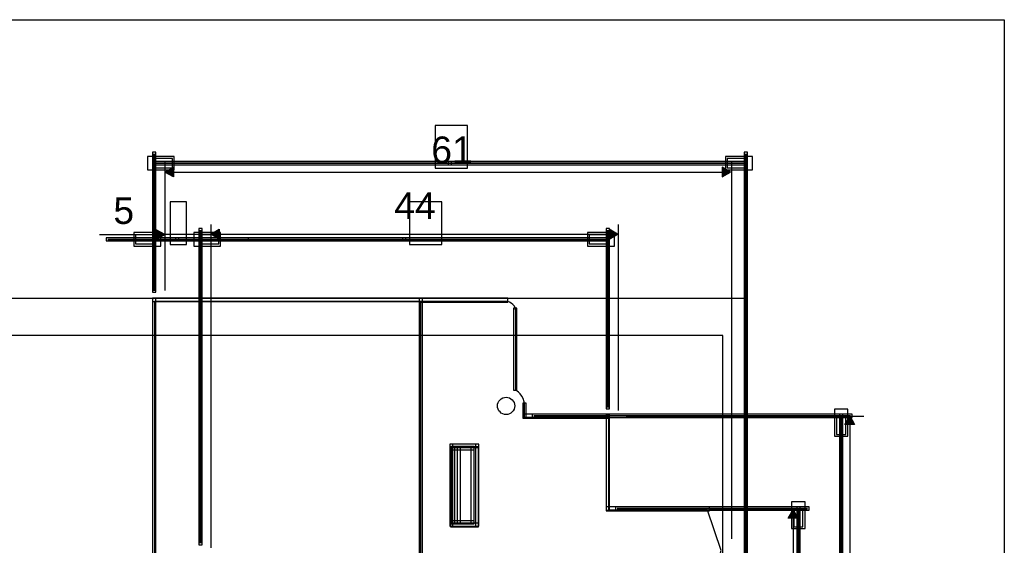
# Model space of a CAD drawing. Extents: x 0 to 566, y 0 to 372.
# Tile 24 of 24: x 265 to 566, y 211 to 372. Entities that reach past the tile are written whole.
import ezdxf

# ---------------------------------------------------------------- set-up
doc = ezdxf.new("R2010")
doc.units = 0
doc.layers.add('CAPA_1', color=7, linetype='CONTINUOUS')

# ---------------------------------------------------------------- blocks, each defined once
blk = doc.blocks.new('BLOCK_56')
at = {"layer": 'CAPA_1'}
blk.add_lwpolyline([(392.25, 326.55), (402.1, 326.55), (402.1, 339.6), (392.25, 339.6), (392.25, 326.55)], dxfattribs=at)
blk = doc.blocks.new('BLOCK_55')
at = {"layer": 'CAPA_1'}
blk.add_blockref('BLOCK_56', (0, 0), dxfattribs=at)
blk = doc.blocks.new('BLOCK_58')
at = {"layer": 'CAPA_1'}
blk.add_open_spline([(306.21, 289.11), (306.21, 289.11), (306.21, 289.11), (306.21, 289.11), (306.21, 289.11), (306.21, 330.97), (306.21, 330.97), (306.21, 330.97), (306.21, 289.11), (306.21, 289.11)], degree=3, knots=[0, 0, 0, 0, 1, 1, 1, 2, 2, 2, 3, 3, 3, 3], dxfattribs=at)
blk = doc.blocks.new('BLOCK_57')
at = {"layer": 'CAPA_1'}
blk.add_blockref('BLOCK_58', (0, 0), dxfattribs=at)
blk = doc.blocks.new('BLOCK_60')
at = {"layer": 'CAPA_1'}
blk.add_lwpolyline([(305.71, 288.61), (306.71, 288.61), (306.71, 331.47), (305.71, 331.47), (305.71, 288.61)], dxfattribs=at)
blk = doc.blocks.new('BLOCK_59')
at = {"layer": 'CAPA_1'}
blk.add_blockref('BLOCK_60', (0, 0), dxfattribs=at)
blk = doc.blocks.new('BLOCK_62')
at = {"layer": 'CAPA_1'}
blk.add_open_spline([(487.35, 161.55), (487.35, 161.55), (487.35, 161.55), (487.35, 161.55), (487.35, 161.55), (487.35, 330.97), (487.35, 330.97), (487.35, 330.97), (487.35, 161.55), (487.35, 161.55)], degree=3, knots=[0, 0, 0, 0, 1, 1, 1, 2, 2, 2, 3, 3, 3, 3], dxfattribs=at)
blk = doc.blocks.new('BLOCK_61')
at = {"layer": 'CAPA_1'}
blk.add_blockref('BLOCK_62', (0, 0), dxfattribs=at)
blk = doc.blocks.new('BLOCK_64')
at = {"layer": 'CAPA_1'}
blk.add_lwpolyline([(486.85, 161.05), (487.85, 161.05), (487.85, 331.47), (486.85, 331.47), (486.85, 161.05)], dxfattribs=at)
blk = doc.blocks.new('BLOCK_63')
at = {"layer": 'CAPA_1'}
blk.add_blockref('BLOCK_64', (0, 0), dxfattribs=at)
blk = doc.blocks.new('BLOCK_66')
at = {"layer": 'CAPA_1'}
blk.add_open_spline([(306.21, 328.14), (306.21, 328.14), (396.78, 328.14), (396.78, 328.14), (396.78, 328.14), (306.21, 328.14), (306.21, 328.14)], degree=3, knots=[0, 0, 0, 0, 1, 1, 1, 2, 2, 2, 2], dxfattribs=at)
blk = doc.blocks.new('BLOCK_65')
at = {"layer": 'CAPA_1'}
blk.add_blockref('BLOCK_66', (0, 0), dxfattribs=at)
blk = doc.blocks.new('BLOCK_68')
at = {"layer": 'CAPA_1'}
blk.add_lwpolyline([(305.71, 327.64), (397.28, 327.64), (397.28, 328.64), (305.71, 328.64), (305.71, 327.64)], dxfattribs=at)
blk = doc.blocks.new('BLOCK_67')
at = {"layer": 'CAPA_1'}
blk.add_blockref('BLOCK_68', (0, 0), dxfattribs=at)
blk = doc.blocks.new('BLOCK_70')
at = {"layer": 'CAPA_1'}
blk.add_open_spline([(396.78, 328.14), (396.78, 328.14), (487.35, 328.14), (487.35, 328.14), (487.35, 328.14), (396.78, 328.14), (396.78, 328.14)], degree=3, knots=[0, 0, 0, 0, 1, 1, 1, 2, 2, 2, 2], dxfattribs=at)
blk = doc.blocks.new('BLOCK_69')
at = {"layer": 'CAPA_1'}
blk.add_blockref('BLOCK_70', (0, 0), dxfattribs=at)
blk = doc.blocks.new('BLOCK_72')
at = {"layer": 'CAPA_1'}
blk.add_lwpolyline([(396.28, 327.64), (487.85, 327.64), (487.85, 328.64), (396.28, 328.64), (396.28, 327.64)], dxfattribs=at)
blk = doc.blocks.new('BLOCK_71')
at = {"layer": 'CAPA_1'}
blk.add_blockref('BLOCK_72', (0, 0), dxfattribs=at)
blk = doc.blocks.new('BLOCK_74')
at = {"layer": 'CAPA_1'}
blk.add_lwpolyline([(306.21, 326.72), (311.88, 326.72), (311.88, 329.55), (306.21, 329.55), (306.21, 326.72)], dxfattribs=at)
blk = doc.blocks.new('BLOCK_73')
at = {"layer": 'CAPA_1'}
blk.add_blockref('BLOCK_74', (0, 0), dxfattribs=at)
blk = doc.blocks.new('BLOCK_76')
at = {"layer": 'CAPA_1'}
blk.add_lwpolyline([(304.15, 326.08), (312.38, 326.08), (312.38, 330.19), (304.15, 330.19), (304.15, 326.08)], dxfattribs=at)
blk = doc.blocks.new('BLOCK_75')
at = {"layer": 'CAPA_1'}
blk.add_blockref('BLOCK_76', (0, 0), dxfattribs=at)
blk = doc.blocks.new('BLOCK_78')
at = {"layer": 'CAPA_1'}
blk.add_lwpolyline([(481.68, 326.72), (487.35, 326.72), (487.35, 329.55), (481.68, 329.55), (481.68, 326.72)], dxfattribs=at)
blk = doc.blocks.new('BLOCK_77')
at = {"layer": 'CAPA_1'}
blk.add_blockref('BLOCK_78', (0, 0), dxfattribs=at)
blk = doc.blocks.new('BLOCK_80')
at = {"layer": 'CAPA_1'}
blk.add_lwpolyline([(481.18, 326.08), (489.41, 326.08), (489.41, 330.19), (481.18, 330.19), (481.18, 326.08)], dxfattribs=at)
blk = doc.blocks.new('BLOCK_79')
at = {"layer": 'CAPA_1'}
blk.add_blockref('BLOCK_80', (0, 0), dxfattribs=at)
blk = doc.blocks.new('BLOCK_82')
at = {"layer": 'CAPA_1'}
blk.add_lwpolyline([(311.14, 303.24), (316.07, 303.24), (316.07, 316.28), (311.14, 316.28), (311.14, 303.24)], dxfattribs=at)
blk = doc.blocks.new('BLOCK_81')
at = {"layer": 'CAPA_1'}
blk.add_blockref('BLOCK_82', (0, 0), dxfattribs=at)
blk = doc.blocks.new('BLOCK_84')
at = {"layer": 'CAPA_1'}
blk.add_open_spline([(320.39, 211.87), (320.39, 211.87), (320.39, 211.87), (320.39, 211.87), (320.39, 211.87), (320.39, 307.65), (320.39, 307.65), (320.39, 307.65), (320.39, 211.87), (320.39, 211.87)], degree=3, knots=[0, 0, 0, 0, 1, 1, 1, 2, 2, 2, 3, 3, 3, 3], dxfattribs=at)
blk = doc.blocks.new('BLOCK_83')
at = {"layer": 'CAPA_1'}
blk.add_blockref('BLOCK_84', (0, 0), dxfattribs=at)
blk = doc.blocks.new('BLOCK_86')
at = {"layer": 'CAPA_1'}
blk.add_lwpolyline([(319.89, 211.37), (320.89, 211.37), (320.89, 308.15), (319.89, 308.15), (319.89, 211.37)], dxfattribs=at)
blk = doc.blocks.new('BLOCK_85')
at = {"layer": 'CAPA_1'}
blk.add_blockref('BLOCK_86', (0, 0), dxfattribs=at)
blk = doc.blocks.new('BLOCK_88')
at = {"layer": 'CAPA_1'}
blk.add_open_spline([(306.21, 289.11), (306.21, 289.11), (306.21, 289.11), (306.21, 289.11), (306.21, 289.11), (306.21, 307.65), (306.21, 307.65), (306.21, 307.65), (306.21, 289.11), (306.21, 289.11)], degree=3, knots=[0, 0, 0, 0, 1, 1, 1, 2, 2, 2, 3, 3, 3, 3], dxfattribs=at)
blk = doc.blocks.new('BLOCK_87')
at = {"layer": 'CAPA_1'}
blk.add_blockref('BLOCK_88', (0, 0), dxfattribs=at)
blk = doc.blocks.new('BLOCK_90')
at = {"layer": 'CAPA_1'}
blk.add_lwpolyline([(305.71, 288.61), (306.71, 288.61), (306.71, 308.15), (305.71, 308.15), (305.71, 288.61)], dxfattribs=at)
blk = doc.blocks.new('BLOCK_89')
at = {"layer": 'CAPA_1'}
blk.add_blockref('BLOCK_90', (0, 0), dxfattribs=at)
blk = doc.blocks.new('BLOCK_92')
at = {"layer": 'CAPA_1'}
blk.add_open_spline([(320.39, 304.82), (320.39, 304.82), (334.56, 304.82), (334.56, 304.82), (334.56, 304.82), (320.39, 304.82), (320.39, 304.82)], degree=3, knots=[0, 0, 0, 0, 1, 1, 1, 2, 2, 2, 2], dxfattribs=at)
blk = doc.blocks.new('BLOCK_91')
at = {"layer": 'CAPA_1'}
blk.add_blockref('BLOCK_92', (0, 0), dxfattribs=at)
blk = doc.blocks.new('BLOCK_94')
at = {"layer": 'CAPA_1'}
blk.add_lwpolyline([(319.89, 304.32), (335.06, 304.32), (335.06, 305.32), (319.89, 305.32), (319.89, 304.32)], dxfattribs=at)
blk = doc.blocks.new('BLOCK_93')
at = {"layer": 'CAPA_1'}
blk.add_blockref('BLOCK_94', (0, 0), dxfattribs=at)
blk = doc.blocks.new('BLOCK_96')
at = {"layer": 'CAPA_1'}
blk.add_open_spline([(313.3, 304.82), (313.3, 304.82), (334.56, 304.82), (334.56, 304.82), (334.56, 304.82), (313.3, 304.82), (313.3, 304.82)], degree=3, knots=[0, 0, 0, 0, 1, 1, 1, 2, 2, 2, 2], dxfattribs=at)
blk = doc.blocks.new('BLOCK_95')
at = {"layer": 'CAPA_1'}
blk.add_blockref('BLOCK_96', (0, 0), dxfattribs=at)
blk = doc.blocks.new('BLOCK_98')
at = {"layer": 'CAPA_1'}
blk.add_lwpolyline([(312.8, 304.32), (335.06, 304.32), (335.06, 305.32), (312.8, 305.32), (312.8, 304.32)], dxfattribs=at)
blk = doc.blocks.new('BLOCK_97')
at = {"layer": 'CAPA_1'}
blk.add_blockref('BLOCK_98', (0, 0), dxfattribs=at)
blk = doc.blocks.new('BLOCK_100')
at = {"layer": 'CAPA_1'}
blk.add_open_spline([(292.04, 304.82), (292.04, 304.82), (306.21, 304.82), (306.21, 304.82), (306.21, 304.82), (292.04, 304.82), (292.04, 304.82)], degree=3, knots=[0, 0, 0, 0, 1, 1, 1, 2, 2, 2, 2], dxfattribs=at)
blk = doc.blocks.new('BLOCK_99')
at = {"layer": 'CAPA_1'}
blk.add_blockref('BLOCK_100', (0, 0), dxfattribs=at)
blk = doc.blocks.new('BLOCK_102')
at = {"layer": 'CAPA_1'}
blk.add_lwpolyline([(291.54, 304.32), (306.71, 304.32), (306.71, 305.32), (291.54, 305.32), (291.54, 304.32)], dxfattribs=at)
blk = doc.blocks.new('BLOCK_101')
at = {"layer": 'CAPA_1'}
blk.add_blockref('BLOCK_102', (0, 0), dxfattribs=at)
blk = doc.blocks.new('BLOCK_104')
at = {"layer": 'CAPA_1'}
blk.add_open_spline([(292.04, 304.82), (292.04, 304.82), (313.3, 304.82), (313.3, 304.82), (313.3, 304.82), (292.04, 304.82), (292.04, 304.82)], degree=3, knots=[0, 0, 0, 0, 1, 1, 1, 2, 2, 2, 2], dxfattribs=at)
blk = doc.blocks.new('BLOCK_103')
at = {"layer": 'CAPA_1'}
blk.add_blockref('BLOCK_104', (0, 0), dxfattribs=at)
blk = doc.blocks.new('BLOCK_106')
at = {"layer": 'CAPA_1'}
blk.add_lwpolyline([(291.54, 304.32), (313.8, 304.32), (313.8, 305.32), (291.54, 305.32), (291.54, 304.32)], dxfattribs=at)
blk = doc.blocks.new('BLOCK_105')
at = {"layer": 'CAPA_1'}
blk.add_blockref('BLOCK_106', (0, 0), dxfattribs=at)
blk = doc.blocks.new('BLOCK_108')
at = {"layer": 'CAPA_1'}
blk.add_lwpolyline([(320.39, 303.4), (326.06, 303.4), (326.06, 306.24), (320.39, 306.24), (320.39, 303.4)], dxfattribs=at)
blk = doc.blocks.new('BLOCK_107')
at = {"layer": 'CAPA_1'}
blk.add_blockref('BLOCK_108', (0, 0), dxfattribs=at)
blk = doc.blocks.new('BLOCK_110')
at = {"layer": 'CAPA_1'}
blk.add_lwpolyline([(318.33, 302.76), (326.56, 302.76), (326.56, 306.88), (318.33, 306.88), (318.33, 302.76)], dxfattribs=at)
blk = doc.blocks.new('BLOCK_109')
at = {"layer": 'CAPA_1'}
blk.add_blockref('BLOCK_110', (0, 0), dxfattribs=at)
blk = doc.blocks.new('BLOCK_112')
at = {"layer": 'CAPA_1'}
blk.add_lwpolyline([(300.54, 303.4), (306.21, 303.4), (306.21, 306.24), (300.54, 306.24), (300.54, 303.4)], dxfattribs=at)
blk = doc.blocks.new('BLOCK_111')
at = {"layer": 'CAPA_1'}
blk.add_blockref('BLOCK_112', (0, 0), dxfattribs=at)
blk = doc.blocks.new('BLOCK_114')
at = {"layer": 'CAPA_1'}
blk.add_lwpolyline([(300.04, 302.76), (308.28, 302.76), (308.28, 306.88), (300.04, 306.88), (300.04, 302.76)], dxfattribs=at)
blk = doc.blocks.new('BLOCK_113')
at = {"layer": 'CAPA_1'}
blk.add_blockref('BLOCK_114', (0, 0), dxfattribs=at)
blk = doc.blocks.new('BLOCK_116')
at = {"layer": 'CAPA_1'}
blk.add_lwpolyline([(384.43, 303.24), (394.28, 303.24), (394.28, 316.28), (384.43, 316.28), (384.43, 303.24)], dxfattribs=at)
blk = doc.blocks.new('BLOCK_115')
at = {"layer": 'CAPA_1'}
blk.add_blockref('BLOCK_116', (0, 0), dxfattribs=at)
blk = doc.blocks.new('BLOCK_118')
at = {"layer": 'CAPA_1'}
blk.add_open_spline([(320.39, 211.87), (320.39, 211.87), (320.39, 211.87), (320.39, 211.87), (320.39, 211.87), (320.39, 307.65), (320.39, 307.65), (320.39, 307.65), (320.39, 211.87), (320.39, 211.87)], degree=3, knots=[0, 0, 0, 0, 1, 1, 1, 2, 2, 2, 3, 3, 3, 3], dxfattribs=at)
blk = doc.blocks.new('BLOCK_117')
at = {"layer": 'CAPA_1'}
blk.add_blockref('BLOCK_118', (0, 0), dxfattribs=at)
blk = doc.blocks.new('BLOCK_120')
at = {"layer": 'CAPA_1'}
blk.add_lwpolyline([(319.89, 211.37), (320.89, 211.37), (320.89, 308.15), (319.89, 308.15), (319.89, 211.37)], dxfattribs=at)
blk = doc.blocks.new('BLOCK_119')
at = {"layer": 'CAPA_1'}
blk.add_blockref('BLOCK_120', (0, 0), dxfattribs=at)
blk = doc.blocks.new('BLOCK_122')
at = {"layer": 'CAPA_1'}
blk.add_open_spline([(445.11, 253.43), (445.11, 253.43), (445.11, 253.43), (445.11, 253.43), (445.11, 253.43), (445.11, 307.65), (445.11, 307.65), (445.11, 307.65), (445.11, 253.43), (445.11, 253.43)], degree=3, knots=[0, 0, 0, 0, 1, 1, 1, 2, 2, 2, 3, 3, 3, 3], dxfattribs=at)
blk = doc.blocks.new('BLOCK_121')
at = {"layer": 'CAPA_1'}
blk.add_blockref('BLOCK_122', (0, 0), dxfattribs=at)
blk = doc.blocks.new('BLOCK_124')
at = {"layer": 'CAPA_1'}
blk.add_lwpolyline([(444.61, 252.93), (445.61, 252.93), (445.61, 308.15), (444.61, 308.15), (444.61, 252.93)], dxfattribs=at)
blk = doc.blocks.new('BLOCK_123')
at = {"layer": 'CAPA_1'}
blk.add_blockref('BLOCK_124', (0, 0), dxfattribs=at)
blk = doc.blocks.new('BLOCK_126')
at = {"layer": 'CAPA_1'}
blk.add_open_spline([(320.39, 304.82), (320.39, 304.82), (382.75, 304.82), (382.75, 304.82), (382.75, 304.82), (320.39, 304.82), (320.39, 304.82)], degree=3, knots=[0, 0, 0, 0, 1, 1, 1, 2, 2, 2, 2], dxfattribs=at)
blk = doc.blocks.new('BLOCK_125')
at = {"layer": 'CAPA_1'}
blk.add_blockref('BLOCK_126', (0, 0), dxfattribs=at)
blk = doc.blocks.new('BLOCK_128')
at = {"layer": 'CAPA_1'}
blk.add_lwpolyline([(319.89, 304.32), (383.25, 304.32), (383.25, 305.32), (319.89, 305.32), (319.89, 304.32)], dxfattribs=at)
blk = doc.blocks.new('BLOCK_127')
at = {"layer": 'CAPA_1'}
blk.add_blockref('BLOCK_128', (0, 0), dxfattribs=at)
blk = doc.blocks.new('BLOCK_130')
at = {"layer": 'CAPA_1'}
blk.add_open_spline([(382.75, 304.82), (382.75, 304.82), (445.11, 304.82), (445.11, 304.82), (445.11, 304.82), (382.75, 304.82), (382.75, 304.82)], degree=3, knots=[0, 0, 0, 0, 1, 1, 1, 2, 2, 2, 2], dxfattribs=at)
blk = doc.blocks.new('BLOCK_129')
at = {"layer": 'CAPA_1'}
blk.add_blockref('BLOCK_130', (0, 0), dxfattribs=at)
blk = doc.blocks.new('BLOCK_132')
at = {"layer": 'CAPA_1'}
blk.add_lwpolyline([(382.25, 304.32), (445.61, 304.32), (445.61, 305.32), (382.25, 305.32), (382.25, 304.32)], dxfattribs=at)
blk = doc.blocks.new('BLOCK_131')
at = {"layer": 'CAPA_1'}
blk.add_blockref('BLOCK_132', (0, 0), dxfattribs=at)
blk = doc.blocks.new('BLOCK_134')
at = {"layer": 'CAPA_1'}
blk.add_lwpolyline([(320.39, 303.4), (326.06, 303.4), (326.06, 306.24), (320.39, 306.24), (320.39, 303.4)], dxfattribs=at)
blk = doc.blocks.new('BLOCK_133')
at = {"layer": 'CAPA_1'}
blk.add_blockref('BLOCK_134', (0, 0), dxfattribs=at)
blk = doc.blocks.new('BLOCK_136')
at = {"layer": 'CAPA_1'}
blk.add_lwpolyline([(318.33, 302.76), (326.56, 302.76), (326.56, 306.88), (318.33, 306.88), (318.33, 302.76)], dxfattribs=at)
blk = doc.blocks.new('BLOCK_135')
at = {"layer": 'CAPA_1'}
blk.add_blockref('BLOCK_136', (0, 0), dxfattribs=at)
blk = doc.blocks.new('BLOCK_138')
at = {"layer": 'CAPA_1'}
blk.add_lwpolyline([(439.44, 303.4), (445.11, 303.4), (445.11, 306.24), (439.44, 306.24), (439.44, 303.4)], dxfattribs=at)
blk = doc.blocks.new('BLOCK_137')
at = {"layer": 'CAPA_1'}
blk.add_blockref('BLOCK_138', (0, 0), dxfattribs=at)
blk = doc.blocks.new('BLOCK_140')
at = {"layer": 'CAPA_1'}
blk.add_lwpolyline([(438.94, 302.76), (447.17, 302.76), (447.17, 306.88), (438.94, 306.88), (438.94, 302.76)], dxfattribs=at)
blk = doc.blocks.new('BLOCK_139')
at = {"layer": 'CAPA_1'}
blk.add_blockref('BLOCK_140', (0, 0), dxfattribs=at)
blk = doc.blocks.new('BLOCK_144')
at = {"layer": 'CAPA_1'}
blk.add_open_spline([(447.95, 222.5), (447.95, 222.5), (506.28, 222.5), (506.28, 222.5), (506.28, 222.5), (447.95, 222.5), (447.95, 222.5)], degree=3, knots=[0, 0, 0, 0, 1, 1, 1, 2, 2, 2, 2], dxfattribs=at)
blk = doc.blocks.new('BLOCK_143')
at = {"layer": 'CAPA_1'}
blk.add_blockref('BLOCK_144', (0, 0), dxfattribs=at)
blk = doc.blocks.new('BLOCK_146')
at = {"layer": 'CAPA_1'}
blk.add_lwpolyline([(447.45, 222), (506.78, 222), (506.78, 223), (447.45, 223), (447.45, 222)], dxfattribs=at)
blk = doc.blocks.new('BLOCK_145')
at = {"layer": 'CAPA_1'}
blk.add_blockref('BLOCK_146', (0, 0), dxfattribs=at)
blk = doc.blocks.new('BLOCK_152')
at = {"layer": 'CAPA_1'}
blk.add_open_spline([(503.45, 158.72), (503.45, 158.72), (503.45, 158.72), (503.45, 158.72), (503.45, 158.72), (503.45, 222.5), (503.45, 222.5), (503.45, 222.5), (503.45, 158.72), (503.45, 158.72)], degree=3, knots=[0, 0, 0, 0, 1, 1, 1, 2, 2, 2, 3, 3, 3, 3], dxfattribs=at)
blk = doc.blocks.new('BLOCK_151')
at = {"layer": 'CAPA_1'}
blk.add_blockref('BLOCK_152', (0, 0), dxfattribs=at)
blk = doc.blocks.new('BLOCK_154')
at = {"layer": 'CAPA_1'}
blk.add_lwpolyline([(502.95, 158.22), (503.95, 158.22), (503.95, 223), (502.95, 223), (502.95, 158.22)], dxfattribs=at)
blk = doc.blocks.new('BLOCK_153')
at = {"layer": 'CAPA_1'}
blk.add_blockref('BLOCK_154', (0, 0), dxfattribs=at)
blk = doc.blocks.new('BLOCK_160')
at = {"layer": 'CAPA_1'}
blk.add_lwpolyline([(502.03, 216.83), (504.86, 216.83), (504.86, 222.5), (502.03, 222.5), (502.03, 216.83)], dxfattribs=at)
blk = doc.blocks.new('BLOCK_159')
at = {"layer": 'CAPA_1'}
blk.add_blockref('BLOCK_160', (0, 0), dxfattribs=at)
blk = doc.blocks.new('BLOCK_162')
at = {"layer": 'CAPA_1'}
blk.add_lwpolyline([(501.39, 216.33), (505.5, 216.33), (505.5, 224.56), (501.39, 224.56), (501.39, 216.33)], dxfattribs=at)
blk = doc.blocks.new('BLOCK_161')
at = {"layer": 'CAPA_1'}
blk.add_blockref('BLOCK_162', (0, 0), dxfattribs=at)
blk = doc.blocks.new('BLOCK_196')
at = {"layer": 'CAPA_1'}
blk.add_open_spline([(422.43, 250.82), (422.43, 250.82), (519.41, 250.82), (519.41, 250.82), (519.41, 250.82), (422.43, 250.82), (422.43, 250.82)], degree=3, knots=[0, 0, 0, 0, 1, 1, 1, 2, 2, 2, 2], dxfattribs=at)
blk = doc.blocks.new('BLOCK_195')
at = {"layer": 'CAPA_1'}
blk.add_blockref('BLOCK_196', (0, 0), dxfattribs=at)
blk = doc.blocks.new('BLOCK_198')
at = {"layer": 'CAPA_1'}
blk.add_lwpolyline([(421.93, 250.32), (519.91, 250.32), (519.91, 251.32), (421.93, 251.32), (421.93, 250.32)], dxfattribs=at)
blk = doc.blocks.new('BLOCK_197')
at = {"layer": 'CAPA_1'}
blk.add_blockref('BLOCK_198', (0, 0), dxfattribs=at)
blk = doc.blocks.new('BLOCK_204')
at = {"layer": 'CAPA_1'}
blk.add_open_spline([(516.57, 158.72), (516.57, 158.72), (516.57, 158.72), (516.57, 158.72), (516.57, 158.72), (516.57, 250.82), (516.57, 250.82), (516.57, 250.82), (516.57, 158.72), (516.57, 158.72)], degree=3, knots=[0, 0, 0, 0, 1, 1, 1, 2, 2, 2, 3, 3, 3, 3], dxfattribs=at)
blk = doc.blocks.new('BLOCK_203')
at = {"layer": 'CAPA_1'}
blk.add_blockref('BLOCK_204', (0, 0), dxfattribs=at)
blk = doc.blocks.new('BLOCK_206')
at = {"layer": 'CAPA_1'}
blk.add_lwpolyline([(516.07, 158.22), (517.07, 158.22), (517.07, 251.32), (516.07, 251.32), (516.07, 158.22)], dxfattribs=at)
blk = doc.blocks.new('BLOCK_205')
at = {"layer": 'CAPA_1'}
blk.add_blockref('BLOCK_206', (0, 0), dxfattribs=at)
blk = doc.blocks.new('BLOCK_212')
at = {"layer": 'CAPA_1'}
blk.add_lwpolyline([(515.15, 245.15), (517.99, 245.15), (517.99, 250.82), (515.15, 250.82), (515.15, 245.15)], dxfattribs=at)
blk = doc.blocks.new('BLOCK_211')
at = {"layer": 'CAPA_1'}
blk.add_blockref('BLOCK_212', (0, 0), dxfattribs=at)
blk = doc.blocks.new('BLOCK_214')
at = {"layer": 'CAPA_1'}
blk.add_lwpolyline([(514.51, 244.65), (518.63, 244.65), (518.63, 252.88), (514.51, 252.88), (514.51, 244.65)], dxfattribs=at)
blk = doc.blocks.new('BLOCK_213')
at = {"layer": 'CAPA_1'}
blk.add_blockref('BLOCK_214', (0, 0), dxfattribs=at)
blk = doc.blocks.new('BLOCK_1990')
at = {"layer": 'CAPA_1'}
blk.add_lwpolyline([(305.71, 204.28), (306.71, 204.28), (306.71, 286.78), (305.71, 286.78), (305.71, 204.28)], dxfattribs=at)
blk = doc.blocks.new('BLOCK_1989')
at = {"layer": 'CAPA_1'}
blk.add_blockref('BLOCK_1990', (0, 0), dxfattribs=at)
blk = doc.blocks.new('BLOCK_2026')
at = {"layer": 'CAPA_1'}
blk.add_lwpolyline([(387.35, 194.79), (388.35, 194.79), (388.35, 286.78), (387.35, 286.78), (387.35, 194.79)], dxfattribs=at)
blk = doc.blocks.new('BLOCK_2025')
at = {"layer": 'CAPA_1'}
blk.add_blockref('BLOCK_2026', (0, 0), dxfattribs=at)
blk = doc.blocks.new('BLOCK_2028')
at = {"layer": 'CAPA_1'}
blk.add_lwpolyline([(396.71, 217.04), (397.71, 217.04), (397.71, 242.13), (396.71, 242.13), (396.71, 217.04)], dxfattribs=at)
blk = doc.blocks.new('BLOCK_2027')
at = {"layer": 'CAPA_1'}
blk.add_blockref('BLOCK_2028', (0, 0), dxfattribs=at)
blk = doc.blocks.new('BLOCK_2046')
at = {"layer": 'CAPA_1'}
blk.add_lwpolyline([(397.27, 217.75), (398.27, 217.75), (398.27, 241.42), (397.27, 241.42), (397.27, 217.75)], dxfattribs=at)
blk = doc.blocks.new('BLOCK_2045')
at = {"layer": 'CAPA_1'}
blk.add_blockref('BLOCK_2046', (0, 0), dxfattribs=at)
blk = doc.blocks.new('BLOCK_2050')
at = {"layer": 'CAPA_1'}
blk.add_lwpolyline([(399.01, 217.75), (400.01, 217.75), (400.01, 241.42), (399.01, 241.42), (399.01, 217.75)], dxfattribs=at)
blk = doc.blocks.new('BLOCK_2049')
at = {"layer": 'CAPA_1'}
blk.add_blockref('BLOCK_2050', (0, 0), dxfattribs=at)
blk = doc.blocks.new('BLOCK_2054')
at = {"layer": 'CAPA_1'}
blk.add_lwpolyline([(403.18, 217.75), (404.18, 217.75), (404.18, 241.42), (403.18, 241.42), (403.18, 217.75)], dxfattribs=at)
blk = doc.blocks.new('BLOCK_2053')
at = {"layer": 'CAPA_1'}
blk.add_blockref('BLOCK_2054', (0, 0), dxfattribs=at)
blk = doc.blocks.new('BLOCK_2058')
at = {"layer": 'CAPA_1'}
blk.add_lwpolyline([(404.64, 217.04), (405.64, 217.04), (405.64, 242.13), (404.64, 242.13), (404.64, 217.04)], dxfattribs=at)
blk = doc.blocks.new('BLOCK_2057')
at = {"layer": 'CAPA_1'}
blk.add_blockref('BLOCK_2058', (0, 0), dxfattribs=at)
blk = doc.blocks.new('BLOCK_2070')
at = {"layer": 'CAPA_1'}
blk.add_lwpolyline([(416.27, 258.66), (417.27, 258.66), (417.27, 283.72), (416.27, 283.72), (416.27, 258.66)], dxfattribs=at)
blk = doc.blocks.new('BLOCK_2069')
at = {"layer": 'CAPA_1'}
blk.add_blockref('BLOCK_2070', (0, 0), dxfattribs=at)
blk = doc.blocks.new('BLOCK_2080')
at = {"layer": 'CAPA_1'}
blk.add_lwpolyline([(419.1, 250.32), (420.1, 250.32), (420.1, 254.75), (419.1, 254.75), (419.1, 250.32)], dxfattribs=at)
blk = doc.blocks.new('BLOCK_2079')
at = {"layer": 'CAPA_1'}
blk.add_blockref('BLOCK_2080', (0, 0), dxfattribs=at)
blk = doc.blocks.new('BLOCK_2104')
at = {"layer": 'CAPA_1'}
blk.add_lwpolyline([(444.61, 222), (445.61, 222), (445.61, 251.1), (444.61, 251.1), (444.61, 222)], dxfattribs=at)
blk = doc.blocks.new('BLOCK_2103')
at = {"layer": 'CAPA_1'}
blk.add_blockref('BLOCK_2104', (0, 0), dxfattribs=at)
blk = doc.blocks.new('BLOCK_2112')
at = {"layer": 'CAPA_1'}
blk.add_lwpolyline([(396.71, 217.04), (405.64, 217.04), (405.64, 218.04), (396.71, 218.04), (396.71, 217.04)], dxfattribs=at)
blk = doc.blocks.new('BLOCK_2111')
at = {"layer": 'CAPA_1'}
blk.add_blockref('BLOCK_2112', (0, 0), dxfattribs=at)
blk = doc.blocks.new('BLOCK_2114')
at = {"layer": 'CAPA_1'}
blk.add_lwpolyline([(397.27, 217.75), (404.18, 217.75), (404.18, 218.75), (397.27, 218.75), (397.27, 217.75)], dxfattribs=at)
blk = doc.blocks.new('BLOCK_2113')
at = {"layer": 'CAPA_1'}
blk.add_blockref('BLOCK_2114', (0, 0), dxfattribs=at)
blk = doc.blocks.new('BLOCK_2122')
at = {"layer": 'CAPA_1'}
blk.add_lwpolyline([(444.61, 221.73), (476.19, 221.73), (476.19, 223), (444.61, 223), (444.61, 221.73)], dxfattribs=at)
blk = doc.blocks.new('BLOCK_2121')
at = {"layer": 'CAPA_1'}
blk.add_blockref('BLOCK_2122', (0, 0), dxfattribs=at)
blk = doc.blocks.new('BLOCK_2138')
at = {"layer": 'CAPA_1'}
blk.add_lwpolyline([(397.27, 240.42), (404.18, 240.42), (404.18, 241.42), (397.27, 241.42), (397.27, 240.42)], dxfattribs=at)
blk = doc.blocks.new('BLOCK_2137')
at = {"layer": 'CAPA_1'}
blk.add_blockref('BLOCK_2138', (0, 0), dxfattribs=at)
blk = doc.blocks.new('BLOCK_2152')
at = {"layer": 'CAPA_1'}
blk.add_lwpolyline([(396.71, 241.13), (405.64, 241.13), (405.64, 242.13), (396.71, 242.13), (396.71, 241.13)], dxfattribs=at)
blk = doc.blocks.new('BLOCK_2151')
at = {"layer": 'CAPA_1'}
blk.add_blockref('BLOCK_2152', (0, 0), dxfattribs=at)
blk = doc.blocks.new('BLOCK_2154')
at = {"layer": 'CAPA_1'}
blk.add_lwpolyline([(419.1, 250.1), (445.61, 250.1), (445.61, 251.32), (419.1, 251.32), (419.1, 250.1)], dxfattribs=at)
blk = doc.blocks.new('BLOCK_2153')
at = {"layer": 'CAPA_1'}
blk.add_blockref('BLOCK_2154', (0, 0), dxfattribs=at)
blk = doc.blocks.new('BLOCK_2156')
at = {"layer": 'CAPA_1'}
blk.add_lwpolyline([(305.71, 285.78), (388.35, 285.78), (388.35, 286.78), (305.71, 286.78), (305.71, 285.78)], dxfattribs=at)
blk = doc.blocks.new('BLOCK_2155')
at = {"layer": 'CAPA_1'}
blk.add_blockref('BLOCK_2156', (0, 0), dxfattribs=at)
blk = doc.blocks.new('BLOCK_2158')
at = {"layer": 'CAPA_1'}
blk.add_lwpolyline([(387.35, 285.55), (414.46, 285.55), (414.46, 286.78), (387.35, 286.78), (387.35, 285.55)], dxfattribs=at)
blk = doc.blocks.new('BLOCK_2157')
at = {"layer": 'CAPA_1'}
blk.add_blockref('BLOCK_2158', (0, 0), dxfattribs=at)
blk = doc.blocks.new('BLOCK_2160')
at = {"layer": 'CAPA_1'}
blk.add_lwpolyline([(57.34, 30.74), (487.85, 30.74), (487.85, 286.7), (57.34, 286.7), (57.34, 30.74)], dxfattribs=at)
blk = doc.blocks.new('BLOCK_2159')
at = {"layer": 'CAPA_1'}
blk.add_blockref('BLOCK_2160', (0, 0), dxfattribs=at)
blk = doc.blocks.new('BLOCK_2188')
at = {"layer": 'CAPA_1'}
blk.add_lwpolyline([(71.31, 42), (480.33, 42), (480.33, 275.44), (71.31, 275.44), (71.31, 42)], dxfattribs=at)
blk = doc.blocks.new('BLOCK_2187')
at = {"layer": 'CAPA_1'}
blk.add_blockref('BLOCK_2188', (0, 0), dxfattribs=at)
blk = doc.blocks.new('BLOCK_2')
at = {"layer": 'CAPA_1'}
blk.add_lwpolyline([(0, 372), (566.5, 372), (566.5, 0), (0, 0), (0, 372)], dxfattribs=at)
for name in ['BLOCK_55', 'BLOCK_75', 'BLOCK_59', 'BLOCK_67', 'BLOCK_57', 'BLOCK_73', 'BLOCK_71', 'BLOCK_79', 'BLOCK_77', 'BLOCK_63', 'BLOCK_61', 'BLOCK_65', 'BLOCK_69', 'BLOCK_81', 'BLOCK_115', 'BLOCK_89', 'BLOCK_87', 'BLOCK_85', 'BLOCK_119', 'BLOCK_83', 'BLOCK_117', 'BLOCK_123', 'BLOCK_121', 'BLOCK_101', 'BLOCK_105', 'BLOCK_99', 'BLOCK_103', 'BLOCK_113', 'BLOCK_111', 'BLOCK_97', 'BLOCK_95', 'BLOCK_109', 'BLOCK_135', 'BLOCK_93', 'BLOCK_127', 'BLOCK_107', 'BLOCK_133', 'BLOCK_91', 'BLOCK_125', 'BLOCK_131', 'BLOCK_129', 'BLOCK_139', 'BLOCK_137', 'BLOCK_2159', 'BLOCK_1989', 'BLOCK_2155', 'BLOCK_2025', 'BLOCK_2157', 'BLOCK_2069', 'BLOCK_2187', 'BLOCK_2079', 'BLOCK_2153', 'BLOCK_197', 'BLOCK_195', 'BLOCK_2103', 'BLOCK_213', 'BLOCK_211', 'BLOCK_205', 'BLOCK_203', 'BLOCK_2027', 'BLOCK_2151', 'BLOCK_2045', 'BLOCK_2137', 'BLOCK_2049', 'BLOCK_2053', 'BLOCK_2057', 'BLOCK_161', 'BLOCK_2121', 'BLOCK_145', 'BLOCK_143', 'BLOCK_159', 'BLOCK_153', 'BLOCK_151', 'BLOCK_2111', 'BLOCK_2113']:
    blk.add_blockref(name, (0, 0), dxfattribs=at)
blk = doc.blocks.new('BLOCK_2255')
at = {"layer": 'CAPA_1'}
blk.add_lwpolyline([(0, 372), (566.5, 372), (566.5, 0), (0, 0), (0, 372)], dxfattribs=at)
at = {"layer": 'CAPA_1', "color": 250}
for points in [[(387.77, 285.52), (387.77, 194.85), (408.77, 194.85), (408.77, 138.85), (387.77, 138.85), (387.77, 30.85)], [(405.39, 216.79), (397.08, 216.79), (397.08, 241.42), (405.39, 241.42), (405.39, 216.79)]]:
    blk.add_lwpolyline(points, dxfattribs=at)
for points, knots in [([(306.27, 285.85), (306.27, 285.85), (414.1, 285.85), (414.1, 285.85), (414.1, 285.85), (416.94, 285.52), (416.94, 282.69), (416.94, 282.69), (416.94, 258.69), (416.94, 258.69), (416.94, 258.69), (419.6, 257.19), (419.6, 254.02), (419.6, 254.02), (419.6, 250.35), (419.6, 250.35), (419.6, 250.35), (445.44, 250.35), (445.44, 250.35), (445.44, 250.35), (445.44, 222.02), (445.44, 222.02), (445.44, 222.02), (475.6, 222.02), (475.6, 222.02), (475.6, 222.02), (479.77, 209.69), (479.77, 209.69), (479.77, 209.69), (478.27, 204.02), (478.27, 204.02), (478.27, 204.02), (478.27, 112.52), (478.27, 112.52), (478.27, 112.52), (479.94, 106.69), (479.94, 106.69), (479.94, 106.69), (475.44, 94.69), (475.44, 94.69), (475.44, 94.69), (445.1, 94.69), (445.1, 94.69), (445.1, 94.69), (445.1, 66.52), (445.1, 66.52), (445.1, 66.52), (419.6, 66.52), (419.6, 66.52), (419.6, 66.52), (420.77, 59.52), (416.77, 57.85), (416.77, 57.85), (416.77, 33.69), (416.77, 33.69), (416.77, 33.69), (416.6, 30.85), (413.94, 30.85), (413.94, 30.85), (304.44, 30.85), (304.44, 30.85), (304.44, 30.85), (304.44, 51.52), (304.44, 51.52), (304.44, 51.52), (304.6, 52.52), (306.27, 52.52), (306.27, 52.52), (306.27, 92.69), (306.27, 92.69), (306.27, 92.69), (304.44, 92.85), (304.44, 94.02), (304.44, 94.02), (304.44, 106.19), (304.44, 106.19), (304.44, 106.19), (315.94, 115.85), (315.94, 115.85), (315.94, 115.85), (316.77, 112.19), (316.77, 112.19), (316.77, 112.19), (320.44, 112.19), (320.44, 112.19), (320.44, 112.19), (320.44, 208.52), (320.44, 208.52), (320.44, 208.52), (317.1, 208.52), (317.1, 208.52), (317.1, 208.52), (312.94, 201.52), (312.94, 201.52), (312.94, 201.52), (309.1, 201.52), (309.1, 201.52), (309.1, 201.52), (306.27, 201.69), (306.27, 204.35), (306.27, 204.35), (306.27, 285.85), (306.27, 285.85)], [0, 0, 0, 0, 1, 1, 1, 2, 2, 2, 3, 3, 3, 4, 4, 4, 5, 5, 5, 6, 6, 6, 7, 7, 7, 8, 8, 8, 9, 9, 9, 10, 10, 10, 11, 11, 11, 12, 12, 12, 13, 13, 13, 14, 14, 14, 15, 15, 15, 16, 16, 16, 17, 17, 17, 18, 18, 18, 19, 19, 19, 20, 20, 20, 21, 21, 21, 22, 22, 22, 23, 23, 23, 24, 24, 24, 25, 25, 25, 26, 26, 26, 27, 27, 27, 28, 28, 28, 29, 29, 29, 30, 30, 30, 31, 31, 31, 32, 32, 32, 33, 33, 33, 34, 34, 34, 34]), ([(416.62, 253.88), (416.62, 255.34), (415.43, 256.52), (413.97, 256.52), (412.52, 256.52), (411.33, 255.34), (411.33, 253.88), (411.33, 252.42), (412.52, 251.23), (413.97, 251.23), (415.43, 251.23), (416.62, 252.42), (416.62, 253.88)], [0, 0, 0, 0, 1, 1, 1, 2, 2, 2, 3, 3, 3, 4, 4, 4, 4])]:
    blk.add_open_spline(points, degree=3, knots=knots, dxfattribs=at)
blk = doc.blocks.new('*U2259')
at = {"layer": 'CAPA_1', "color": 250}
blk.add_solid([(326.11, 304.89), (323.52, 306.38), (326.11, 307.88)], dxfattribs=at)
blk = doc.blocks.new('*U2260')
at = {"layer": 'CAPA_1', "color": 250, "extrusion": (0, 0, -1)}
blk.add_solid([(-445.52, 304.89), (-445.52, 307.88), (-448.11, 306.38)], dxfattribs=at)
blk = doc.blocks.new('*U2261')
at = {"layer": 'CAPA_1', "color": 250}
blk.add_solid([(312.11, 323.89), (309.52, 325.38), (312.11, 326.88)], dxfattribs=at)
blk = doc.blocks.new('*U2262')
at = {"layer": 'CAPA_1', "color": 250, "extrusion": (0, 0, -1)}
blk.add_solid([(-480.13, 323.89), (-480.13, 326.88), (-482.72, 325.38)], dxfattribs=at)
blk = doc.blocks.new('*U2263')
at = {"layer": 'CAPA_1', "color": 250, "extrusion": (0, 0, -1)}
blk.add_solid([(-306.85, 304.76), (-306.85, 307.75), (-309.44, 306.26)], dxfattribs=at)
blk = doc.blocks.new('*U2266')
at = {"layer": 'CAPA_1', "color": 250}
blk.add_solid([(501.83, 219.55), (500.34, 219.55), (501.83, 222.14)], dxfattribs=at)
at = {"layer": 'CAPA_1', "color": 250, "extrusion": (0, 0, -1)}
blk.add_solid([(-501.83, 219.55), (-501.83, 222.14), (-503.33, 219.55)], dxfattribs=at)
blk = doc.blocks.new('*U2268')
at = {"layer": 'CAPA_1', "color": 250}
blk.add_solid([(519.17, 248.22), (517.67, 248.22), (519.17, 250.81)], dxfattribs=at)
at = {"layer": 'CAPA_1', "color": 250, "extrusion": (0, 0, -1)}
blk.add_solid([(-519.17, 248.22), (-519.17, 250.81), (-520.66, 248.22)], dxfattribs=at)

msp = doc.modelspace()

# ---------------------------------------------------------------- linework, layer by layer
at = {"layer": 'CAPA_1', "color": 250}
for points in [[(309.52, 328.38), (309.52, 289.17)], [(482.94, 328.38), (482.94, 213.17)], [(311.67, 325.38), (480.57, 325.38)], [(323.52, 309.38), (323.52, 210.5)], [(448.27, 309.38), (448.27, 252.5)], [(289.44, 306.25), (307.28, 306.25)], [(323.69, 306.25), (309.44, 306.25)], [(325.67, 306.38), (445.96, 306.38)], [(523.5, 250.66), (450.77, 250.66)], [(519.16, 248.66), (519.16, 68.78)], [(506.17, 222.04), (475.96, 222.04)], [(501.83, 219.99), (501.83, 97.04)]]:
    msp.add_lwpolyline(points, dxfattribs=at)
at = {"layer": 'CAPA_1'}
for points in [[(312.11, 323.89), (309.52, 325.38), (312.11, 326.88), (312.11, 323.89)], [(480.13, 323.89), (482.72, 325.38), (480.13, 326.88), (480.13, 323.89)], [(306.85, 304.76), (309.44, 306.26), (306.85, 307.75), (306.85, 304.76)], [(326.11, 304.89), (323.52, 306.38), (326.11, 307.88), (326.11, 304.89)], [(445.52, 304.89), (448.11, 306.38), (445.52, 307.88), (445.52, 304.89)], [(517.67, 248.22), (519.17, 250.81), (520.66, 248.22), (517.67, 248.22)], [(500.34, 219.55), (501.83, 222.14), (503.33, 219.55), (500.34, 219.55)]]:
    msp.add_lwpolyline(points, dxfattribs=at)

# ---------------------------------------------------------------- block references
for name in ['BLOCK_2', 'BLOCK_2255']:
    msp.add_blockref(name, (0, 0), dxfattribs=at)
at = {"layer": 'CAPA_1', "color": 250}
for name in ['*U2261', '*U2262', '*U2263', '*U2259', '*U2260', '*U2268', '*U2266']:
    msp.add_blockref(name, (0, 0), dxfattribs=at)

# ---------------------------------------------------------------- texts
at = {"layer": 'CAPA_1', "color": 250, "char_height": 8.16, "attachment_point": 7}
for s, insert in [('\\fHelvetica|b0|i0|c0|p34;\\W1;61', (391.06, 328)), ('\\fHelvetica|b0|i0|c0|p34;\\W1;5', (293.73, 309.41)), ('\\fHelvetica|b0|i0|c0|p34;\\W1;44', (379.73, 311))]:
    msp.add_mtext(s, dxfattribs=dict(at, insert=insert))

doc.saveas('drawing.dxf')
